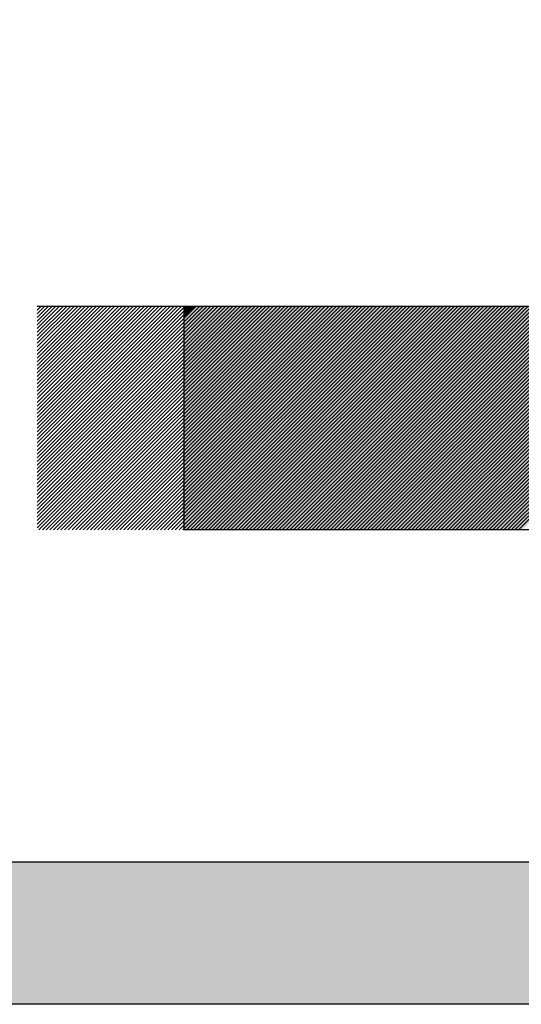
# Model space of a CAD drawing. Header units: inches. Extents: x -0.5 to 0.5, y -0.75 to 0.75.
# Tile 2 of 6: x -0.24 to -0.06, y -0.75 to -0.41. Entities that reach past the tile are written whole.
import ezdxf

# ---------------------------------------------------------------- set-up
doc = ezdxf.new("R2010")
doc.units = ezdxf.units.IN
doc.header["$MEASUREMENT"] = 0

msp = doc.modelspace()

# ---------------------------------------------------------------- hatches: boundary and pattern name
h = msp.add_hatch(color=7)
edge = h.paths.add_edge_path()
edge.add_line((-0.44304, 0.75208), (0.44304, 0.75208))
edge.add_spline(control_points=[(0.44304, 0.75208), (0.4745, 0.75208), (0.5, 0.72658), (0.5, 0.69512)], knot_values=[0, 0, 0, 0, 1, 1, 1, 1], degree=3, periodic=0)
edge.add_line((0.5, 0.69512), (0.5, -0.69513))
edge.add_spline(control_points=[(0.5, -0.69513), (0.5, -0.72659), (0.4745, -0.75209), (0.44304, -0.75209)], knot_values=[0, 0, 0, 0, 1, 1, 1, 1], degree=3, periodic=0)
edge.add_line((0.44304, -0.75209), (-0.44304, -0.75209))
edge.add_spline(control_points=[(-0.44304, -0.75209), (-0.4745, -0.75209), (-0.5, -0.72659), (-0.5, -0.69513)], knot_values=[0, 0, 0, 0, 1, 1, 1, 1], degree=3, periodic=0)
edge.add_line((-0.5, -0.69513), (-0.5, 0.69512))
edge.add_spline(control_points=[(-0.5, 0.69512), (-0.5, 0.72658), (-0.4745, 0.75208), (-0.44304, 0.75208)], knot_values=[0, 0, 0, 0, 1, 1, 1, 1], degree=3, periodic=0)
edge = h.paths.add_edge_path(flags=0)
edge.add_line((-0.39315, 0.70219), (0.39315, 0.70219))
edge.add_spline(control_points=[(0.39315, 0.70219), (0.42461, 0.70219), (0.45011, 0.67669), (0.45011, 0.64523)], knot_values=[0, 0, 0, 0, 1, 1, 1, 1], degree=3, periodic=0)
edge.add_line((0.45011, 0.64523), (0.45011, -0.64524))
edge.add_spline(control_points=[(0.45011, -0.64524), (0.45011, -0.6767), (0.42461, -0.7022), (0.39315, -0.7022)], knot_values=[0, 0, 0, 0, 1, 1, 1, 1], degree=3, periodic=0)
edge.add_line((0.39315, -0.7022), (-0.39315, -0.7022))
edge.add_spline(control_points=[(-0.39315, -0.7022), (-0.40825, -0.7022), (-0.42274, -0.6962), (-0.43343, -0.68552), (-0.44411, -0.67483), (-0.45011, -0.66035), (-0.45011, -0.64524)], knot_values=[0, 0, 0, 0, 1, 1, 1, 2, 2, 2, 2], degree=3, periodic=0)
edge.add_line((-0.45011, -0.64524), (-0.45011, 0.64523))
edge.add_spline(control_points=[(-0.45011, 0.64523), (-0.45011, 0.67669), (-0.42461, 0.70219), (-0.39315, 0.70219)], knot_values=[0, 0, 0, 0, 1, 1, 1, 1], degree=3, periodic=0)
for points in [[(-0.17899, -0.58437), (-0.10178, -0.50741), (-0.10053, -0.50741), (-0.179, -0.58562), (-0.17899, -0.58437)], [(-0.179, -0.58562), (-0.10053, -0.50741), (-0.09928, -0.50741), (-0.1785, -0.58562), (-0.179, -0.58562)], [(-0.17898, -0.5831), (-0.10329, -0.50741), (-0.10178, -0.50741), (-0.17899, -0.58437), (-0.17898, -0.5831)], [(-0.17897, -0.58184), (-0.10454, -0.50741), (-0.10329, -0.50741), (-0.17898, -0.5831), (-0.17897, -0.58184)], [(-0.17896, -0.58034), (-0.10579, -0.50741), (-0.10454, -0.50741), (-0.17897, -0.58184), (-0.17896, -0.58034)], [(-0.17895, -0.57909), (-0.10705, -0.50741), (-0.10579, -0.50741), (-0.17896, -0.58034), (-0.17895, -0.57909)], [(-0.17895, -0.57783), (-0.1083, -0.50741), (-0.10705, -0.50741), (-0.17895, -0.57909), (-0.17895, -0.57783)], [(-0.17894, -0.57657), (-0.10955, -0.50741), (-0.1083, -0.50741), (-0.17895, -0.57783), (-0.17894, -0.57657)], [(-0.17893, -0.57531), (-0.11081, -0.50741), (-0.10955, -0.50741), (-0.17894, -0.57657), (-0.17893, -0.57531)], [(-0.17892, -0.57402), (-0.11231, -0.50741), (-0.11081, -0.50741), (-0.17893, -0.57531), (-0.17892, -0.57402)], [(-0.17891, -0.57255), (-0.11356, -0.50741), (-0.11231, -0.50741), (-0.17892, -0.57402), (-0.17891, -0.57255)], [(-0.1789, -0.57129), (-0.11482, -0.50741), (-0.11356, -0.50741), (-0.17891, -0.57255), (-0.1789, -0.57129)], [(-0.1789, -0.57003), (-0.11607, -0.50741), (-0.11482, -0.50741), (-0.1789, -0.57129), (-0.1789, -0.57003)], [(-0.17889, -0.56877), (-0.11733, -0.50741), (-0.11607, -0.50741), (-0.1789, -0.57003), (-0.17889, -0.56877)], [(-0.17888, -0.56752), (-0.11858, -0.50741), (-0.11733, -0.50741), (-0.17889, -0.56877), (-0.17888, -0.56752)], [(-0.17887, -0.5662), (-0.12008, -0.50741), (-0.11858, -0.50741), (-0.17888, -0.56752), (-0.17887, -0.5662)], [(-0.17886, -0.56475), (-0.12134, -0.50741), (-0.12008, -0.50741), (-0.17887, -0.5662), (-0.17886, -0.56475)], [(-0.17885, -0.56349), (-0.12259, -0.50741), (-0.12134, -0.50741), (-0.17886, -0.56475), (-0.17885, -0.56349)], [(-0.17885, -0.56223), (-0.12384, -0.50741), (-0.12259, -0.50741), (-0.17885, -0.56349), (-0.17885, -0.56223)], [(-0.17884, -0.56098), (-0.1251, -0.50741), (-0.12384, -0.50741), (-0.17885, -0.56223), (-0.17884, -0.56098)], [(-0.17883, -0.55972), (-0.12635, -0.50741), (-0.1251, -0.50741), (-0.17884, -0.56098), (-0.17883, -0.55972)], [(-0.17882, -0.55837), (-0.12785, -0.50741), (-0.12635, -0.50741), (-0.17883, -0.55972), (-0.17882, -0.55837)], [(-0.17881, -0.55695), (-0.12911, -0.50741), (-0.12785, -0.50741), (-0.17882, -0.55837), (-0.17881, -0.55695)], [(-0.1788, -0.5557), (-0.13036, -0.50741), (-0.12911, -0.50741), (-0.17881, -0.55695), (-0.1788, -0.5557)], [(-0.1788, -0.55444), (-0.13162, -0.50741), (-0.13036, -0.50741), (-0.1788, -0.5557), (-0.1788, -0.55444)], [(-0.17879, -0.55318), (-0.13287, -0.50741), (-0.13162, -0.50741), (-0.1788, -0.55444), (-0.17879, -0.55318)], [(-0.17878, -0.55192), (-0.13412, -0.50741), (-0.13287, -0.50741), (-0.17879, -0.55318), (-0.17878, -0.55192)], [(-0.17877, -0.55055), (-0.13563, -0.50741), (-0.13412, -0.50741), (-0.17878, -0.55192), (-0.17877, -0.55055)], [(-0.17876, -0.54916), (-0.13688, -0.50741), (-0.13563, -0.50741), (-0.17877, -0.55055), (-0.17876, -0.54916)], [(-0.17875, -0.5479), (-0.13813, -0.50741), (-0.13688, -0.50741), (-0.17876, -0.54916), (-0.17875, -0.5479)], [(-0.17875, -0.54664), (-0.13939, -0.50741), (-0.13813, -0.50741), (-0.17875, -0.5479), (-0.17875, -0.54664)], [(-0.17874, -0.54538), (-0.14064, -0.50741), (-0.13939, -0.50741), (-0.17875, -0.54664), (-0.17874, -0.54538)], [(-0.17873, -0.54413), (-0.14189, -0.50741), (-0.14064, -0.50741), (-0.17874, -0.54538), (-0.17873, -0.54413)], [(-0.17872, -0.54273), (-0.1434, -0.50741), (-0.14189, -0.50741), (-0.17873, -0.54413), (-0.17872, -0.54273)], [(-0.17871, -0.54136), (-0.14465, -0.50741), (-0.1434, -0.50741), (-0.17872, -0.54273), (-0.17871, -0.54136)], [(-0.1787, -0.5401), (-0.1459, -0.50741), (-0.14465, -0.50741), (-0.17871, -0.54136), (-0.1787, -0.5401)], [(-0.1787, -0.53884), (-0.14716, -0.50741), (-0.1459, -0.50741), (-0.1787, -0.5401), (-0.1787, -0.53884)], [(-0.17869, -0.53759), (-0.14841, -0.50741), (-0.14716, -0.50741), (-0.1787, -0.53884), (-0.17869, -0.53759)], [(-0.17868, -0.53633), (-0.14967, -0.50741), (-0.14841, -0.50741), (-0.17869, -0.53759), (-0.17868, -0.53633)], [(-0.17867, -0.53491), (-0.15117, -0.50741), (-0.14967, -0.50741), (-0.17868, -0.53633), (-0.17867, -0.53491)], [(-0.17866, -0.53356), (-0.15242, -0.50741), (-0.15117, -0.50741), (-0.17867, -0.53491), (-0.17866, -0.53356)], [(-0.17865, -0.5323), (-0.15368, -0.50741), (-0.15242, -0.50741), (-0.17866, -0.53356), (-0.17865, -0.5323)], [(-0.17865, -0.53105), (-0.15493, -0.50741), (-0.15368, -0.50741), (-0.17865, -0.5323), (-0.17865, -0.53105)], [(-0.17864, -0.52979), (-0.15618, -0.50741), (-0.15493, -0.50741), (-0.17865, -0.53105), (-0.17864, -0.52979)], [(-0.17863, -0.52853), (-0.15744, -0.50741), (-0.15618, -0.50741), (-0.17864, -0.52979), (-0.17863, -0.52853)], [(-0.17862, -0.52709), (-0.15894, -0.50741), (-0.15744, -0.50741), (-0.17863, -0.52853), (-0.17862, -0.52709)], [(-0.17861, -0.52576), (-0.16019, -0.50741), (-0.15894, -0.50741), (-0.17862, -0.52709), (-0.17861, -0.52576)], [(-0.1786, -0.5245), (-0.16145, -0.50741), (-0.16019, -0.50741), (-0.17861, -0.52576), (-0.1786, -0.5245)], [(-0.1786, -0.52324), (-0.1627, -0.50741), (-0.16145, -0.50741), (-0.1786, -0.5245), (-0.1786, -0.52324)], [(-0.17859, -0.52199), (-0.16395, -0.50741), (-0.1627, -0.50741), (-0.1786, -0.52324), (-0.17859, -0.52199)], [(-0.17858, -0.52073), (-0.16521, -0.50741), (-0.16395, -0.50741), (-0.17859, -0.52199), (-0.17858, -0.52073)], [(-0.17857, -0.51927), (-0.16671, -0.50741), (-0.16521, -0.50741), (-0.17858, -0.52073), (-0.17857, -0.51927)], [(-0.17856, -0.51796), (-0.16797, -0.50741), (-0.16671, -0.50741), (-0.17857, -0.51927), (-0.17856, -0.51796)], [(-0.17855, -0.5167), (-0.16922, -0.50741), (-0.16797, -0.50741), (-0.17856, -0.51796), (-0.17855, -0.5167)], [(-0.17855, -0.51545), (-0.17047, -0.50741), (-0.16922, -0.50741), (-0.17855, -0.5167), (-0.17855, -0.51545)], [(-0.17854, -0.51419), (-0.17173, -0.50741), (-0.17047, -0.50741), (-0.17855, -0.51545), (-0.17854, -0.51419)], [(-0.17853, -0.51293), (-0.17298, -0.50741), (-0.17173, -0.50741), (-0.17854, -0.51419), (-0.17853, -0.51293)], [(-0.17852, -0.51144), (-0.17448, -0.50741), (-0.17298, -0.50741), (-0.17853, -0.51293), (-0.17852, -0.51144)], [(-0.17851, -0.51017), (-0.17574, -0.50741), (-0.17448, -0.50741), (-0.17852, -0.51144), (-0.17851, -0.51017)], [(-0.1785, -0.50891), (-0.17699, -0.50741), (-0.17574, -0.50741), (-0.17851, -0.51017), (-0.1785, -0.50891)], [(-0.1785, -0.58562), (-0.09928, -0.50741), (-0.09802, -0.50741), (-0.17649, -0.58562), (-0.1785, -0.58562)], [(-0.17699, -0.50741), (-0.1785, -0.50891), (-0.1785, -0.50741), (-0.17699, -0.50741)], [(-0.17649, -0.58562), (-0.09802, -0.50741), (-0.09677, -0.50741), (-0.17499, -0.58562), (-0.17649, -0.58562)], [(-0.17499, -0.58562), (-0.09677, -0.50741), (-0.09551, -0.50741), (-0.17373, -0.58562), (-0.17499, -0.58562)], [(-0.17373, -0.58562), (-0.09551, -0.50741), (-0.09401, -0.50741), (-0.17248, -0.58562), (-0.17373, -0.58562)], [(-0.17248, -0.58562), (-0.09401, -0.50741), (-0.09276, -0.50741), (-0.17122, -0.58562), (-0.17248, -0.58562)], [(-0.17122, -0.58562), (-0.09276, -0.50741), (-0.0915, -0.50741), (-0.16997, -0.58562), (-0.17122, -0.58562)], [(-0.16997, -0.58562), (-0.0915, -0.50741), (-0.09025, -0.50741), (-0.16872, -0.58562), (-0.16997, -0.58562)], [(-0.16872, -0.58562), (-0.09025, -0.50741), (-0.089, -0.50741), (-0.16721, -0.58562), (-0.16872, -0.58562)], [(-0.16721, -0.58562), (-0.089, -0.50741), (-0.08774, -0.50741), (-0.16596, -0.58562), (-0.16721, -0.58562)], [(-0.16596, -0.58562), (-0.08774, -0.50741), (-0.08624, -0.50741), (-0.16471, -0.58562), (-0.16596, -0.58562)], [(-0.16471, -0.58562), (-0.08624, -0.50741), (-0.08499, -0.50741), (-0.16345, -0.58562), (-0.16471, -0.58562)], [(-0.16345, -0.58562), (-0.08499, -0.50741), (-0.08373, -0.50741), (-0.1622, -0.58562), (-0.16345, -0.58562)], [(-0.1622, -0.58562), (-0.08373, -0.50741), (-0.08248, -0.50741), (-0.16095, -0.58562), (-0.1622, -0.58562)], [(-0.16095, -0.58562), (-0.08248, -0.50741), (-0.08123, -0.50741), (-0.15944, -0.58562), (-0.16095, -0.58562)], [(-0.15944, -0.58562), (-0.08123, -0.50741), (-0.07997, -0.50741), (-0.15819, -0.58562), (-0.15944, -0.58562)], [(-0.15819, -0.58562), (-0.07997, -0.50741), (-0.07847, -0.50741), (-0.15694, -0.58562), (-0.15819, -0.58562)], [(-0.15694, -0.58562), (-0.07847, -0.50741), (-0.07721, -0.50741), (-0.15568, -0.58562), (-0.15694, -0.58562)], [(-0.15568, -0.58562), (-0.07721, -0.50741), (-0.07596, -0.50741), (-0.15443, -0.58562), (-0.15568, -0.58562)], [(-0.15443, -0.58562), (-0.07596, -0.50741), (-0.07471, -0.50741), (-0.15317, -0.58562), (-0.15443, -0.58562)], [(-0.15317, -0.58562), (-0.07471, -0.50741), (-0.07345, -0.50741), (-0.15167, -0.58562), (-0.15317, -0.58562)], [(-0.15167, -0.58562), (-0.07345, -0.50741), (-0.0722, -0.50741), (-0.15042, -0.58562), (-0.15167, -0.58562)], [(-0.15042, -0.58562), (-0.0722, -0.50741), (-0.0707, -0.50741), (-0.14916, -0.58562), (-0.15042, -0.58562)], [(-0.14916, -0.58562), (-0.0707, -0.50741), (-0.06944, -0.50741), (-0.14791, -0.58562), (-0.14916, -0.58562)], [(-0.14791, -0.58562), (-0.06944, -0.50741), (-0.06819, -0.50741), (-0.14666, -0.58562), (-0.14791, -0.58562)], [(-0.14666, -0.58562), (-0.06819, -0.50741), (-0.06694, -0.50741), (-0.1454, -0.58562), (-0.14666, -0.58562)], [(-0.1454, -0.58562), (-0.06694, -0.50741), (-0.06568, -0.50741), (-0.1439, -0.58562), (-0.1454, -0.58562)], [(-0.1439, -0.58562), (-0.06568, -0.50741), (-0.06443, -0.50741), (-0.14265, -0.58562), (-0.1439, -0.58562)], [(-0.14265, -0.58562), (-0.06443, -0.50741), (-0.06292, -0.50741), (-0.14139, -0.58562), (-0.14265, -0.58562)], [(-0.14139, -0.58562), (-0.06292, -0.50741), (-0.06167, -0.50741), (-0.14014, -0.58562), (-0.14139, -0.58562)], [(-0.14014, -0.58562), (-0.06167, -0.50741), (-0.06042, -0.50741), (-0.13889, -0.58562), (-0.14014, -0.58562)], [(-0.13889, -0.58562), (-0.06042, -0.50741), (-0.05916, -0.50741), (-0.13763, -0.58562), (-0.13889, -0.58562)], [(-0.13763, -0.58562), (-0.05916, -0.50741), (-0.05791, -0.50741), (-0.13638, -0.58562), (-0.13763, -0.58562)], [(-0.13638, -0.58562), (-0.05791, -0.50741), (-0.05666, -0.50741), (-0.13487, -0.58562), (-0.13638, -0.58562)], [(-0.13487, -0.58562), (-0.05666, -0.50741), (-0.05515, -0.50741), (-0.13362, -0.58562), (-0.13487, -0.58562)], [(-0.13362, -0.58562), (-0.05515, -0.50741), (-0.0539, -0.50741), (-0.13237, -0.58562), (-0.13362, -0.58562)], [(-0.13237, -0.58562), (-0.0539, -0.50741), (-0.05265, -0.50741), (-0.13111, -0.58562), (-0.13237, -0.58562)], [(-0.13111, -0.58562), (-0.05265, -0.50741), (-0.05139, -0.50741), (-0.12986, -0.58562), (-0.13111, -0.58562)], [(-0.12986, -0.58562), (-0.05139, -0.50741), (-0.05014, -0.50741), (-0.12861, -0.58562), (-0.12986, -0.58562)], [(-0.12861, -0.58562), (-0.05014, -0.50741), (-0.04889, -0.50741), (-0.1271, -0.58562), (-0.12861, -0.58562)], [(-0.1271, -0.58562), (-0.04889, -0.50741), (-0.04738, -0.50741), (-0.12585, -0.58562), (-0.1271, -0.58562)], [(-0.12585, -0.58562), (-0.04738, -0.50741), (-0.04613, -0.50741), (-0.1246, -0.58562), (-0.12585, -0.58562)], [(-0.1246, -0.58562), (-0.04613, -0.50741), (-0.04487, -0.50741), (-0.12334, -0.58562), (-0.1246, -0.58562)], [(-0.12334, -0.58562), (-0.04487, -0.50741), (-0.04362, -0.50741), (-0.12209, -0.58562), (-0.12334, -0.58562)], [(-0.12209, -0.58562), (-0.04362, -0.50741), (-0.04237, -0.50741), (-0.12084, -0.58562), (-0.12209, -0.58562)], [(-0.12084, -0.58562), (-0.04237, -0.50741), (-0.04111, -0.50741), (-0.11933, -0.58562), (-0.12084, -0.58562)], [(-0.11933, -0.58562), (-0.04111, -0.50741), (-0.03961, -0.50741), (-0.11808, -0.58562), (-0.11933, -0.58562)], [(-0.11808, -0.58562), (-0.03961, -0.50741), (-0.03836, -0.50741), (-0.11682, -0.58562), (-0.11808, -0.58562)], [(-0.11682, -0.58562), (-0.03836, -0.50741), (-0.0371, -0.50741), (-0.11557, -0.58562), (-0.11682, -0.58562)], [(-0.11557, -0.58562), (-0.0371, -0.50741), (-0.03585, -0.50741), (-0.11432, -0.58562), (-0.11557, -0.58562)], [(-0.11432, -0.58562), (-0.03585, -0.50741), (-0.0346, -0.50741), (-0.11306, -0.58562), (-0.11432, -0.58562)], [(-0.11306, -0.58562), (-0.0346, -0.50741), (-0.03334, -0.50741), (-0.11156, -0.58562), (-0.11306, -0.58562)], [(-0.11156, -0.58562), (-0.03334, -0.50741), (-0.03184, -0.50741), (-0.11031, -0.58562), (-0.11156, -0.58562)], [(-0.11031, -0.58562), (-0.03184, -0.50741), (-0.03058, -0.50741), (-0.10905, -0.58562), (-0.11031, -0.58562)], [(-0.10905, -0.58562), (-0.03058, -0.50741), (-0.02933, -0.50741), (-0.1078, -0.58562), (-0.10905, -0.58562)], [(-0.1078, -0.58562), (-0.02933, -0.50741), (-0.02808, -0.50741), (-0.10655, -0.58562), (-0.1078, -0.58562)], [(-0.10655, -0.58562), (-0.02808, -0.50741), (-0.02682, -0.50741), (-0.10529, -0.58562), (-0.10655, -0.58562)], [(-0.10529, -0.58562), (-0.02682, -0.50741), (-0.02557, -0.50741), (-0.10379, -0.58562), (-0.10529, -0.58562)], [(-0.10379, -0.58562), (-0.02557, -0.50741), (-0.02432, -0.50741), (-0.10253, -0.58562), (-0.10379, -0.58562)], [(-0.10253, -0.58562), (-0.02432, -0.50741), (-0.02281, -0.50741), (-0.10128, -0.58562), (-0.10253, -0.58562)], [(-0.10128, -0.58562), (-0.02281, -0.50741), (-0.02156, -0.50741), (-0.10003, -0.58562), (-0.10128, -0.58562)], [(-0.10003, -0.58562), (-0.02156, -0.50741), (-0.02031, -0.50741), (-0.09877, -0.58562), (-0.10003, -0.58562)], [(-0.09877, -0.58562), (-0.02031, -0.50741), (-0.01905, -0.50741), (-0.09752, -0.58562), (-0.09877, -0.58562)], [(-0.09752, -0.58562), (-0.01905, -0.50741), (-0.0178, -0.50741), (-0.09602, -0.58562), (-0.09752, -0.58562)], [(-0.09602, -0.58562), (-0.0178, -0.50741), (-0.01655, -0.50741), (-0.09476, -0.58562), (-0.09602, -0.58562)], [(-0.09476, -0.58562), (-0.01655, -0.50741), (-0.01504, -0.50741), (-0.09351, -0.58562), (-0.09476, -0.58562)], [(-0.09351, -0.58562), (-0.01504, -0.50741), (-0.01379, -0.50741), (-0.09226, -0.58562), (-0.09351, -0.58562)], [(-0.09226, -0.58562), (-0.01379, -0.50741), (-0.01253, -0.50741), (-0.091, -0.58562), (-0.09226, -0.58562)], [(-0.091, -0.58562), (-0.01253, -0.50741), (-0.01128, -0.50741), (-0.08975, -0.58562), (-0.091, -0.58562)], [(-0.08975, -0.58562), (-0.01128, -0.50741), (-0.01003, -0.50741), (-0.08824, -0.58562), (-0.08975, -0.58562)], [(-0.08824, -0.58562), (-0.01003, -0.50741), (-0.00877, -0.50741), (-0.08699, -0.58562), (-0.08824, -0.58562)], [(-0.08699, -0.58562), (-0.00877, -0.50741), (-0.00727, -0.50741), (-0.08574, -0.58562), (-0.08699, -0.58562)], [(-0.08574, -0.58562), (-0.00727, -0.50741), (-0.00602, -0.50741), (-0.08448, -0.58562), (-0.08574, -0.58562)], [(-0.08448, -0.58562), (-0.00602, -0.50741), (-0.00476, -0.50741), (-0.08323, -0.58562), (-0.08448, -0.58562)], [(-0.08323, -0.58562), (-0.00476, -0.50741), (-0.00351, -0.50741), (-0.08198, -0.58562), (-0.08323, -0.58562)], [(-0.08198, -0.58562), (-0.00351, -0.50741), (-0.00226, -0.50741), (-0.08047, -0.58562), (-0.08198, -0.58562)], [(-0.08047, -0.58562), (-0.00226, -0.50741), (-0.001, -0.50741), (-0.07922, -0.58562), (-0.08047, -0.58562)], [(-0.07922, -0.58562), (-0.001, -0.50741), (0.0005, -0.50741), (-0.07797, -0.58562), (-0.07922, -0.58562)], [(-0.07797, -0.58562), (0.0005, -0.50741), (0.00175, -0.50741), (-0.07671, -0.58562), (-0.07797, -0.58562)], [(-0.07671, -0.58562), (0.00175, -0.50741), (0.00301, -0.50741), (-0.07546, -0.58562), (-0.07671, -0.58562)], [(-0.07546, -0.58562), (0.00301, -0.50741), (0.00426, -0.50741), (-0.07421, -0.58562), (-0.07546, -0.58562)], [(-0.07421, -0.58562), (0.00426, -0.50741), (0.00552, -0.50741), (-0.0727, -0.58562), (-0.07421, -0.58562)], [(-0.0727, -0.58562), (0.00552, -0.50741), (0.00677, -0.50741), (-0.07145, -0.58562), (-0.0727, -0.58562)], [(-0.07145, -0.58562), (0.00677, -0.50741), (0.00827, -0.50741), (-0.07019, -0.58562), (-0.07145, -0.58562)], [(-0.07019, -0.58562), (0.00827, -0.50741), (0.00953, -0.50741), (-0.06894, -0.58562), (-0.07019, -0.58562)], [(-0.06894, -0.58562), (0.00953, -0.50741), (0.01078, -0.50741), (-0.06769, -0.58562), (-0.06894, -0.58562)], [(-0.06769, -0.58562), (0.01078, -0.50741), (0.01203, -0.50741), (-0.06643, -0.58562), (-0.06769, -0.58562)], [(-0.06643, -0.58562), (0.01203, -0.50741), (0.01329, -0.50741), (-0.06493, -0.58562), (-0.06643, -0.58562)], [(-0.06493, -0.58562), (0.01329, -0.50741), (0.01454, -0.50741), (-0.06368, -0.58562), (-0.06493, -0.58562)], [(-0.06368, -0.58562), (0.01454, -0.50741), (0.01604, -0.50741), (-0.06242, -0.58562), (-0.06368, -0.58562)], [(-0.06242, -0.58562), (0.01604, -0.50741), (0.0173, -0.50741), (-0.06117, -0.58562), (-0.06242, -0.58562)], [(-0.06117, -0.58562), (0.0173, -0.50741), (0.01855, -0.50741), (-0.05992, -0.58562), (-0.06117, -0.58562)]]:
    msp.add_hatch(color=7).paths.add_polyline_path(points)

# ---------------------------------------------------------------- linework, layer by layer
at = {"color": 7}
for p, q in [((-0.23001, -0.50859), (-0.22874, -0.50732)), ((-0.23001, -0.50989), (-0.22745, -0.50732)), ((-0.23001, -0.51118), (-0.22615, -0.50732)), ((-0.23001, -0.51247), (-0.22486, -0.50732)), ((-0.23001, -0.51377), (-0.22356, -0.50732)), ((-0.23001, -0.51506), (-0.22227, -0.50732)), ((-0.23001, -0.51636), (-0.22097, -0.50732)), ((-0.23001, -0.51765), (-0.21968, -0.50732)), ((-0.23001, -0.51895), (-0.21838, -0.50732)), ((-0.23001, -0.52024), (-0.21709, -0.50732)), ((-0.23001, -0.52154), (-0.21579, -0.50732)), ((-0.23001, -0.52283), (-0.2145, -0.50732)), ((-0.23001, -0.52413), (-0.21321, -0.50732)), ((-0.23001, -0.52542), (-0.21191, -0.50732)), ((-0.23001, -0.52672), (-0.21062, -0.50732)), ((-0.23001, -0.52801), (-0.20932, -0.50732)), ((-0.23001, -0.5293), (-0.20803, -0.50732)), ((-0.23001, -0.5306), (-0.20673, -0.50732)), ((-0.23001, -0.53189), (-0.20544, -0.50732)), ((-0.23001, -0.53319), (-0.20414, -0.50732)), ((-0.23001, -0.53448), (-0.20285, -0.50732)), ((-0.23001, -0.53578), (-0.20155, -0.50732)), ((-0.23001, -0.53707), (-0.20026, -0.50732)), ((-0.23001, -0.53837), (-0.19896, -0.50732)), ((-0.23001, -0.53966), (-0.19767, -0.50732)), ((-0.23001, -0.54096), (-0.19638, -0.50732)), ((-0.23001, -0.54225), (-0.19508, -0.50732)), ((-0.23001, -0.54355), (-0.19379, -0.50732)), ((-0.23001, -0.54484), (-0.19249, -0.50732)), ((-0.23001, -0.54613), (-0.1912, -0.50732)), ((-0.23001, -0.54743), (-0.1899, -0.50732)), ((-0.23001, -0.54872), (-0.18861, -0.50732)), ((-0.23001, -0.55002), (-0.18731, -0.50732)), ((-0.23001, -0.55131), (-0.18602, -0.50732)), ((-0.23001, -0.55261), (-0.18472, -0.50732)), ((-0.23001, -0.5539), (-0.18343, -0.50732)), ((-0.23001, -0.5552), (-0.18213, -0.50732)), ((-0.23001, -0.55649), (-0.18084, -0.50732)), ((-0.23001, -0.55779), (-0.17955, -0.50732)), ((-0.23001, -0.55908), (-0.17825, -0.50732)), ((-0.23001, -0.56037), (-0.17696, -0.50732)), ((-0.23001, -0.56167), (-0.17566, -0.50732)), ((-0.23001, -0.56296), (-0.17437, -0.50732)), ((-0.23001, -0.56426), (-0.17307, -0.50732)), ((-0.23001, -0.56555), (-0.17178, -0.50732)), ((-0.23001, -0.56685), (-0.17048, -0.50732)), ((-0.23001, -0.56814), (-0.16919, -0.50732)), ((-0.23001, -0.56944), (-0.16789, -0.50732)), ((-0.23001, -0.57073), (-0.1666, -0.50732)), ((-0.23001, -0.57203), (-0.1653, -0.50732)), ((-0.23001, -0.57332), (-0.16401, -0.50732)), ((-0.23001, -0.57462), (-0.16272, -0.50732)), ((-0.23001, -0.57591), (-0.16142, -0.50732)), ((-0.23001, -0.5772), (-0.16013, -0.50732)), ((-0.23001, -0.5785), (-0.15883, -0.50732)), ((-0.23001, -0.57979), (-0.15754, -0.50732)), ((-0.23001, -0.58109), (-0.15624, -0.50732)), ((-0.23001, -0.58238), (-0.15495, -0.50732)), ((-0.23001, -0.58368), (-0.15365, -0.50732)), ((-0.23001, -0.58497), (-0.15236, -0.50732)), ((0.13101, -0.50732), (-0.23001, -0.50732)), ((-0.22947, -0.58572), (-0.15106, -0.50732)), ((-0.22817, -0.58572), (-0.14977, -0.50732)), ((-0.22688, -0.58572), (-0.14847, -0.50732)), ((-0.22558, -0.58572), (-0.14718, -0.50732)), ((-0.22429, -0.58572), (-0.14589, -0.50732)), ((-0.22299, -0.58572), (-0.14459, -0.50732)), ((-0.2217, -0.58572), (-0.1433, -0.50732)), ((-0.22041, -0.58572), (-0.142, -0.50732)), ((-0.21911, -0.58572), (-0.14071, -0.50732)), ((-0.21782, -0.58572), (-0.13941, -0.50732)), ((-0.21652, -0.58572), (-0.13812, -0.50732)), ((-0.21523, -0.58572), (-0.13682, -0.50732)), ((-0.21393, -0.58572), (-0.13553, -0.50732)), ((-0.21264, -0.58572), (-0.13423, -0.50732)), ((-0.21134, -0.58572), (-0.13294, -0.50732)), ((-0.21005, -0.58572), (-0.13165, -0.50732)), ((-0.20875, -0.58572), (-0.13035, -0.50732)), ((-0.20746, -0.58572), (-0.12906, -0.50732)), ((-0.20616, -0.58572), (-0.12776, -0.50732)), ((-0.20487, -0.58572), (-0.12647, -0.50732)), ((-0.20358, -0.58572), (-0.12517, -0.50732)), ((-0.20228, -0.58572), (-0.12388, -0.50732)), ((-0.20099, -0.58572), (-0.12258, -0.50732)), ((-0.19969, -0.58572), (-0.12129, -0.50732)), ((-0.1984, -0.58572), (-0.11999, -0.50732)), ((-0.1971, -0.58572), (-0.1187, -0.50732)), ((-0.19581, -0.58572), (-0.1174, -0.50732)), ((-0.19451, -0.58572), (-0.11611, -0.50732)), ((-0.19322, -0.58572), (-0.11482, -0.50732)), ((-0.19192, -0.58572), (-0.11352, -0.50732)), ((-0.19063, -0.58572), (-0.11223, -0.50732)), ((-0.18933, -0.58572), (-0.11093, -0.50732)), ((-0.18804, -0.58572), (-0.10964, -0.50732)), ((-0.18675, -0.58572), (-0.10834, -0.50732)), ((-0.18545, -0.58572), (-0.10705, -0.50732)), ((-0.18416, -0.58572), (-0.10575, -0.50732)), ((-0.18286, -0.58572), (-0.10446, -0.50732)), ((-0.18157, -0.58572), (-0.10316, -0.50732)), ((-0.18027, -0.58572), (-0.10187, -0.50732)), ((-0.17898, -0.58572), (-0.10057, -0.50732)), ((-0.17853, -0.50732), (-0.17853, -0.58572)), ((-0.17853, -0.50732), (-0.17853, -0.58572)), ((-0.17768, -0.58572), (-0.09928, -0.50732)), ((-0.17639, -0.58572), (-0.09799, -0.50732)), ((-0.17509, -0.58572), (-0.09669, -0.50732)), ((-0.1738, -0.58572), (-0.0954, -0.50732)), ((-0.1725, -0.58572), (-0.0941, -0.50732)), ((-0.17121, -0.58572), (-0.09281, -0.50732)), ((-0.16992, -0.58572), (-0.09151, -0.50732)), ((-0.16862, -0.58572), (-0.09022, -0.50732)), ((-0.16733, -0.58572), (-0.08892, -0.50732)), ((-0.16603, -0.58572), (-0.08763, -0.50732)), ((-0.16474, -0.58572), (-0.08633, -0.50732)), ((-0.16344, -0.58572), (-0.08504, -0.50732)), ((-0.16215, -0.58572), (-0.08374, -0.50732)), ((-0.16085, -0.58572), (-0.08245, -0.50732)), ((-0.15956, -0.58572), (-0.08116, -0.50732)), ((-0.15826, -0.58572), (-0.07986, -0.50732)), ((-0.15697, -0.58572), (-0.07857, -0.50732)), ((-0.15568, -0.58572), (-0.07727, -0.50732)), ((-0.15438, -0.58572), (-0.07598, -0.50732)), ((-0.15309, -0.58572), (-0.07468, -0.50732)), ((-0.15179, -0.58572), (-0.07339, -0.50732)), ((-0.1505, -0.58572), (-0.07209, -0.50732)), ((-0.1492, -0.58572), (-0.0708, -0.50732)), ((-0.14791, -0.58572), (-0.0695, -0.50732)), ((-0.14661, -0.58572), (-0.06821, -0.50732)), ((-0.14532, -0.58572), (-0.06691, -0.50732)), ((-0.14402, -0.58572), (-0.06562, -0.50732)), ((-0.14273, -0.58572), (-0.06433, -0.50732)), ((-0.14143, -0.58572), (-0.06303, -0.50732)), ((-0.14014, -0.58572), (-0.06174, -0.50732)), ((-0.13885, -0.58572), (-0.06044, -0.50732)), ((-0.13755, -0.58572), (-0.05915, -0.50732)), ((-0.13626, -0.58572), (-0.05785, -0.50732)), ((-0.13496, -0.58572), (-0.05656, -0.50732)), ((-0.13367, -0.58572), (-0.05526, -0.50732)), ((-0.13237, -0.58572), (-0.05397, -0.50732)), ((-0.13108, -0.58572), (-0.05267, -0.50732)), ((-0.12978, -0.58572), (-0.05138, -0.50732)), ((-0.12849, -0.58572), (-0.05008, -0.50732)), ((-0.12719, -0.58572), (-0.04879, -0.50732)), ((-0.1259, -0.58572), (-0.0475, -0.50732)), ((-0.1246, -0.58572), (-0.0462, -0.50732)), ((-0.12331, -0.58572), (-0.04491, -0.50732)), ((-0.12202, -0.58572), (-0.04361, -0.50732)), ((-0.12072, -0.58572), (-0.04232, -0.50732)), ((-0.11943, -0.58572), (-0.04102, -0.50732)), ((-0.11813, -0.58572), (-0.03973, -0.50732)), ((-0.11684, -0.58572), (-0.03843, -0.50732)), ((-0.11554, -0.58572), (-0.03714, -0.50732)), ((-0.11425, -0.58572), (-0.03584, -0.50732)), ((-0.11295, -0.58572), (-0.03455, -0.50732)), ((-0.11166, -0.58572), (-0.03326, -0.50732)), ((-0.11036, -0.58572), (-0.03196, -0.50732)), ((-0.10907, -0.58572), (-0.03067, -0.50732)), ((-0.10777, -0.58572), (-0.02937, -0.50732)), ((-0.10648, -0.58572), (-0.02808, -0.50732)), ((-0.10519, -0.58572), (-0.02678, -0.50732)), ((-0.10389, -0.58572), (-0.02549, -0.50732)), ((-0.1026, -0.58572), (-0.02419, -0.50732)), ((-0.1013, -0.58572), (-0.0229, -0.50732)), ((-0.10001, -0.58572), (-0.0216, -0.50732)), ((-0.09871, -0.58572), (-0.02031, -0.50732)), ((-0.09742, -0.58572), (-0.01901, -0.50732)), ((-0.09612, -0.58572), (-0.01772, -0.50732)), ((-0.09483, -0.58572), (-0.01643, -0.50732)), ((-0.09353, -0.58572), (-0.01513, -0.50732)), ((-0.09224, -0.58572), (-0.01384, -0.50732)), ((-0.09094, -0.58572), (-0.01254, -0.50732)), ((-0.08965, -0.58572), (-0.01125, -0.50732)), ((-0.08836, -0.58572), (-0.00995, -0.50732)), ((-0.08706, -0.58572), (-0.00866, -0.50732)), ((-0.08577, -0.58572), (-0.00736, -0.50732)), ((-0.08447, -0.58572), (-0.00607, -0.50732)), ((-0.08318, -0.58572), (-0.00477, -0.50732)), ((-0.08188, -0.58572), (-0.00348, -0.50732)), ((-0.08059, -0.58572), (-0.00218, -0.50732)), ((-0.07929, -0.58572), (-0.00089, -0.50732)), ((-0.078, -0.58572), (0.0004, -0.50732)), ((-0.0767, -0.58572), (0.0017, -0.50732)), ((-0.07541, -0.58572), (0.00299, -0.50732)), ((-0.07411, -0.58572), (0.00429, -0.50732)), ((-0.07282, -0.58572), (0.00558, -0.50732)), ((-0.07153, -0.58572), (0.00688, -0.50732)), ((-0.07023, -0.58572), (0.00817, -0.50732)), ((-0.06894, -0.58572), (0.00947, -0.50732)), ((-0.06764, -0.58572), (0.01076, -0.50732)), ((-0.06635, -0.58572), (0.01206, -0.50732)), ((-0.06505, -0.58572), (0.01335, -0.50732)), ((-0.06376, -0.58572), (0.01465, -0.50732)), ((-0.06246, -0.58572), (0.01594, -0.50732)), ((-0.06117, -0.58572), (0.01723, -0.50732)), ((0.13101, -0.58572), (-0.17853, -0.58572))]:
    msp.add_line(p, q, dxfattribs=at)
for points in [[(0.39315, -0.7022), (-0.39315, -0.7022)], [(0.44304, -0.75209), (-0.44304, -0.75209)]]:
    msp.add_lwpolyline(points, dxfattribs=at)

doc.saveas('drawing.dxf')
